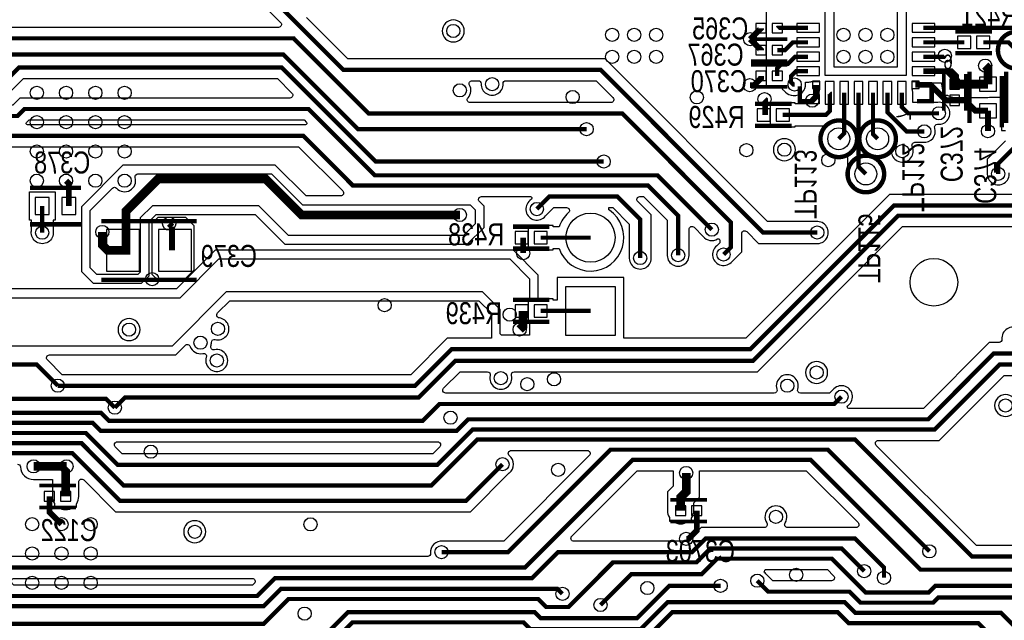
# Model space of a CAD drawing. Extents: x -394 to 5394, y -1015 to 6968.
# Tile 52 of 63: x 2120 to 3464, y 5228 to 6047. Entities that reach past the tile are written whole.
import ezdxf

# ---------------------------------------------------------------- set-up
doc = ezdxf.new("R2010")
doc.units = 0
for name, color, linetype in [('ET_BOTTOM', 1, 'CONTINUOUS'), ('PG_SILKSCREEN_BOTTOM', 2, 'CONTINUOUS'), ('PIN_BOTTOM', 1, 'CONTINUOUS'), ('RD_SILKSCREEN_BOTTOM', 254, 'CONTINUOUS'), ('VC_BOTTOM', 1, 'CONTINUOUS')]:
    doc.layers.add(name, color=color, linetype=linetype)

msp = doc.modelspace()

# ---------------------------------------------------------------- linework, layer by layer
at = {"layer": 'ET_BOTTOM'}
for points, const_width in [([(1176.52, 6453), (1341.0631, 6453), (1402, 6392.0631), (1402, 6205), (1465, 6142), (2399, 6142), (2562, 5979), (2913, 5979), (3135, 5757), (3209, 5757)], 5.8), ([(3132.2407, 6035.7648), (3132.2407, 6035.7576), (3117.2479, 6020.7648)], 8), ([(3196.3743, 6036.2248), (3154.7479, 6036.2248), (3154.2879, 6035.7648)], 5.8), ([(3353.8543, 6036.2248), (3533.1343, 6036.2248)], 5.8), ([(3081, 5727), (3090.8288, 5736.8288), (3090.8288, 5771.1713), (2942.7001, 5919.3), (2596.7, 5919.3), (2494, 6022), (2038, 6022), (1993, 5977), (1956, 5977)], 5.8), ([(3132.2407, 6005.7648), (3132.2407, 6005.772), (3117.2479, 6020.7648)], 8), ([(3196.3743, 6016.5448), (3175.5447, 6016.5448), (3164.7647, 6005.7648), (3154.2879, 6005.7648)], 5.8), ([(3409.4822, 6016.5448), (3353.8543, 6016.5448)], 5.8), ([(3435.4664, 6016.5448), (3469.8343, 6016.5448), (3480.5943, 6005.7848)], 5.8), ([(2894, 5898), (2582, 5898), (2480, 6000), (2105, 6000), (2078, 5973)], 5.8), ([(3154.2879, 5970.7648), (3154.2879, 5981.2), (3160.0879, 5987), (3169, 5987), (3178.8548, 5996.8548), (3196.3743, 5996.8548)], 5.8), ([(3353.8543, 5996.8548), (3381.8548, 5996.8548), (3383, 5998)], 5.8), ([(2917.3143, 5853.7948), (2606.2052, 5853.7948), (2478, 5982), (2119, 5982), (2074, 5937)], 5.8), ([(3438.2743, 5984.6848), (3441.9343, 5981.0248), (3441.9343, 5959.4048)], 12), ([(3117, 5958), (3122.8395, 5958), (3132.2407, 5967.4012), (3132.2407, 5970.7648)], 8), ([(3178, 5959), (3176, 5959), (3173, 5962), (3173, 5970.3748), (3179.8, 5977.1748), (3196.3743, 5977.1748)], 5.8), ([(3207.2043, 5958.4748), (3207.2043, 5942.2043), (3202, 5937)], 8), ([(3396.6143, 5937.3612), (3384.517, 5937.3612), (3363.4034, 5958.4748), (3343.0243, 5958.4748)], 8), ([(3441.9343, 5959.4048), (3396.6143, 5959.4048), (3396.6143, 5959.4084)], 12), ([(3065, 5761), (2991, 5835), (2605, 5835), (2514.4352, 5925.5648), (2126.5648, 5925.5648), (2117, 5916), (2069, 5916), (2034.1, 5950.9), (1871.9, 5950.9), (1800.5548, 5879.5548), (1118.9752, 5879.5548), (1103.53, 5895)], 5.8), ([(3137.7843, 5917.4848), (3137.7843, 5938.2157), (3137, 5939)], 8), ([(3161.7964, 5917.4848), (3220.9243, 5917.4848), (3226.2343, 5922.7948), (3226.2343, 5947.3148), (3225.9043, 5947.6448)], 5.8), ([(3238.2743, 5884.8948), (3245.5843, 5892.2048), (3245.5843, 5947.6448)], 5.8), ([(3275.2743, 5836.8948), (3265.2743, 5846.8948), (3265.2743, 5947.6448)], 5.8), ([(3291.2743, 5884.8948), (3284.9543, 5891.2148), (3284.9543, 5947.6448)], 5.8), ([(3355, 5895), (3330.8891, 5895), (3304.6443, 5921.2448), (3304.6443, 5947.6448)], 5.8), ([(3375, 5919.6573), (3333.1518, 5919.6573), (3324.3243, 5928.4848), (3324.3243, 5947.6448)], 5.8), ([(3396.6143, 5937.3612), (3410.6388, 5937.3612), (3424.8156, 5923.1844), (3441.9343, 5923.1844)], 8), ([(3441.9343, 5895.3748), (3441.9343, 5923.1844)], 8), ([(3480.9848, 5915.0653), (3480.9848, 5875.8848), (3456, 5850.9), (3456, 5837)], 5.8), ([(3019, 5726), (3019, 5780), (2978, 5821), (2575, 5821), (2507, 5889), (2080, 5889), (1984, 5793), (1984, 5758)], 5.8), ([(2721, 5781), (2505, 5781), (2456, 5830), (2309, 5830), (2265.0243, 5786.0243), (2265.0243, 5732.5848), (2261.0913, 5732.5848)], 12), ([(2183.2843, 5827.6648), (2187.0147, 5823.9344), (2187.0147, 5793.1448)], 8), ([(2967.2, 5722.2), (2967.2, 5774.8), (2936, 5806), (2843, 5806), (2826, 5789)], 5.8), ([(2150.7943, 5793.1448), (2150.7943, 5756.7548)], 5.8), ([(2172, 5548), (2660, 5548), (2710, 5598), (3117.7676, 5598), (3313.7676, 5794), (3906, 5794)], 5.8), ([(2250, 5518), (2264, 5532), (2665, 5532), (2715, 5582), (3121.2838, 5582), (3319.2838, 5780), (3873, 5780), (3891, 5762), (4019, 5762)], 5.8), ([(2328.0243, 5764.9757), (2324, 5769)], 8), ([(2328.0243, 5732.5848), (2328.0243, 5764.9757)], 8), ([(2261.0913, 5732.5848), (2240.3243, 5732.5848), (2232.8143, 5740.0948), (2232.8143, 5757.7448)], 12), ([(2807.3, 5750), (2807.3, 5728.86)], 8), ([(2831.3121, 5750), (2899.34, 5750)], 5.8), ([(2807.3, 5650), (2807.3, 5629.36), (2802.59, 5624.65)], 12), ([(2831.3121, 5650), (2899.34, 5650)], 5.8), ([(3792, 5503), (3792, 5522.3145), (3722.3145, 5592), (3450, 5592), (3360.1, 5502.1), (2732.1, 5502.1), (2716.3, 5486.3), (2230.7, 5486.3), (2219.7, 5497.3), (1955.3, 5497.3), (1937.1, 5479.1), (1361.1, 5479.1), (1302.2, 5538)], 5.8), ([(1462, 5577), (2143, 5577), (2172, 5548)], 5.8), ([(3766, 5523), (3712, 5577), (3458, 5577), (3369.3, 5488.3), (2738.3, 5488.3), (2690.1, 5440.1), (2253.9, 5440.1), (2210.5, 5483.5), (1978.5, 5483.5), (1945, 5450), (1912, 5450)], 5.8), ([(1487, 5537), (1506, 5556), (1627, 5556), (1653, 5530), (2238, 5530), (2250, 5518)], 5.8), ([(3691.9427, 5282.0572), (3638.9428, 5282.0572), (3606, 5315), (3420, 5315), (3260.5, 5474.5), (2744.5, 5474.5), (2681.8948, 5411.8948), (2262.1052, 5411.8948), (2204.3, 5469.7), (2025.7, 5469.7), (1988.1, 5432.1), (818.9, 5432.1), (718, 5533)], 5.8), ([(1901, 5497), (1915.1, 5511.1), (2230.9, 5511.1), (2241.9, 5500.1), (2670.1, 5500.1), (2693, 5523), (3232, 5523), (3242, 5533)], 5.8), ([(2779.15, 5440.85), (2729.3001, 5391), (2257, 5391), (2192.1, 5455.9), (2036.8999, 5455.9), (1953.9999, 5373), (622, 5373)], 5.8), ([(2696, 5321), (2787, 5321), (2926.7, 5460.7), (3223.3, 5460.7), (3362, 5322)], 5.8), ([(2055, 5299), (2056, 5300), (2809.9999, 5300), (2956.8999, 5446.9), (3200.1, 5446.9), (3350, 5297), (3595, 5297), (3660, 5232), (4097.1712, 5232)], 5.8), ([(2184, 5438), (2139, 5438)], 12), ([(2182.673, 5396.9974), (2182.673, 5436.673), (2184, 5438)], 12), ([(3030.02, 5429), (3030.02, 5403.4254), (3022.3646, 5395.77), (3022.3646, 5377.52)], 12), ([(2160.6258, 5396.9974), (2160.6258, 5375.3742), (2177, 5359)], 8), ([(3044.4118, 5377.52), (3044.4118, 5350.4118), (3033, 5339), (3030.02, 5339)], 8), ([(2861, 5264), (2854, 5271), (2477, 5271), (2453.3, 5247.3), (2099.7, 5247.3), (2086, 5261), (2027, 5261), (1996, 5292), (843, 5292), (801, 5334)], 5.8), ([(3300, 5286), (3300, 5299.9), (3260.3, 5339.6), (3056.6, 5339.6), (3038, 5321), (2855, 5321), (2819.3, 5285.3), (2468.2999, 5285.3), (2444.0999, 5261.1), (2105.9, 5261.1), (2091, 5276), (2032, 5276), (1995.8288, 5312.1712), (875.8288, 5312.1712), (866, 5322)], 5.8), ([(3273, 5295), (3242.2, 5325.8), (3062.8, 5325.8), (3044, 5307), (2930.0001, 5307), (2869.1001, 5246.1), (2838.9001, 5246.1), (2828.0001, 5257), (2487, 5257), (2453, 5223), (1985, 5223), (1967, 5205)], 5.8), ([(4587, 5225), (4421, 5225), (4396, 5200), (3651, 5200), (3576, 5275), (3370, 5275), (3361, 5266), (3275, 5266), (3229, 5312), (3072, 5312), (3051, 5291), (2955.1, 5291), (2913, 5248.9)], 5.8), ([(3500, 5250), (3491, 5259), (3374, 5259), (3367, 5252), (3268, 5252), (3253, 5267), (3142, 5267), (3127, 5282)], 5.8), ([(3077, 5275), (3007, 5275), (2963, 5231), (2830.9999, 5231), (2822.9999, 5239), (2568, 5239), (2419, 5090), (2296, 5090), (2253.1, 5047.1), (2081.8999, 5047.1), (1904.9999, 5224), (1478, 5224), (1451, 5251), (1086, 5251), (1069.1, 5267.9), (853.9, 5267.9), (803, 5217)], 5.8), ([(3630, 5194.8), (3609.8, 5215), (3483, 5215), (3460, 5238), (3261, 5238), (3246.2, 5252.8), (3004.8, 5252.8), (2968, 5216), (2817, 5216), (2807.8, 5225.2), (2574.2, 5225.2), (2425, 5076), (2301.6847, 5076), (2258.9847, 5033.3), (1988.15, 5033.3), (1949.45, 5072)], 5.8), ([(2793, 5202), (2974, 5202), (3011, 5239), (3237, 5239), (3252, 5224), (3429, 5224), (3458, 5195), (3509, 5195)], 5.8)]:
    msp.add_lwpolyline(points, dxfattribs=dict(at, const_width=const_width))
for points, format in [([(1458.8281, 6127.0998), (2392.8281, 6127.0998), (2476.1993, 6043.7286, -0.668175), (2473.3709, 6036.9002), (2031.8281, 6036.9002)], "xyb"), ([(3139.2877, 6110.265), (3139.2877, 5991.2646), (3139.7884, 5991.2646), (3140.8112, 5988.7954), (3139.3877, 5987.3719), (3139.3877, 5985.265), (3139.2877, 5985.265), (3139.2877, 5956.2646), (3150.8516, 5956.2646), (3151.0653, 5956.2173, 0.109435), (3157.5105, 5956.2173), (3157.7242, 5956.2646), (3159.1939, 5956.2646), (3159.7522, 5955.18, 0.07765), (3162.464, 5951.464), (3165.464, 5948.464, 0.198912), (3176, 5944.0998), (3176.2674, 5944.0998), (3176.3754, 5944.088, 0.469061), (3192.958, 5960.1247), (3192.9524, 5960.1995), (3192.9524, 5962.2746), (3196.3743, 5962.2746, 0.08214), (3201.1719, 5963.0681), (3201.4851, 5963.1746), (3211.9041, 5963.1746), (3211.9041, 5952.7556), (3211.7976, 5952.4424, 0.132202), (3211.295, 5944.7147), (3211.3341, 5944.52), (3211.3341, 5932.385), (3178.7966, 5932.385), (3178.7966, 5933.985), (3144.7962, 5933.985), (3144.7962, 5900.9846), (3178.7966, 5900.9846), (3178.7966, 5902.5846), (3215.002, 5902.5846, -0.580064), (3218.4497, 5896.5565, 0.686786), (3245.1741, 5862.9539, -0.506546), (3250.3741, 5859.1382), (3250.3741, 5840.7229), (3252.3333, 5838.7637), (3252.2954, 5837.8852, 2.060469), (3281.6225, 5859.0016), (3280.1745, 5859.4174), (3280.1745, 5863.6095), (3282.5514, 5863.6095), (3282.9025, 5863.4723, 0.250635), (3304.4458, 5866.0396, -0.514644), (3310.5814, 5863.8635, 1.083929), (3338.5689, 5874.3946, -0.54994), (3342.1872, 5880.0998), (3353.2674, 5880.0998), (3353.3754, 5880.088, 0.542141), (3369.295, 5899.5451, -0.507538), (3373.107, 5904.7571), (3373.2674, 5904.7571), (3373.3754, 5904.7453, 1.114863), (3373.3754, 5934.5693), (3373.2674, 5934.5575), (3339.3237, 5934.5575), (3339.2245, 5934.6567), (3339.2245, 5947.6448, 0.08214), (3338.431, 5952.4424), (3338.3245, 5952.7556), (3338.3245, 5963.1746), (3346.0931, 5963.1746), (3346.5243, 5962.9524, 0.119534), (3353.8543, 5961.1746), (3378.5925, 5961.1746), (3378.6153, 5959.1976, 0.148344), (3381.7641, 5949.2323), (3382.1141, 5948.7214), (3382.1141, 5944.4082), (3386.6426, 5944.4082), (3387.1269, 5944.1078, 0.139685), (3396.6143, 5941.4046), (3441.9343, 5941.4046, 0.056077), (3445.934, 5941.8546), (3446.1534, 5941.9046), (3460.4846, 5941.9046), (3460.4846, 5896.0651), (3466.0846, 5896.0651)], "xyb"), ([(2086.1719, 5874.0998), (2500.8281, 5874.0998), (2561.0993, 5813.8286, -0.668175), (2558.2709, 5807.0002), (2510.9706, 5807.0002), (2468.9706, 5849.0002), (2261.0294, 5849.0002), (2204.2041, 5792.1749), (2204.2041, 5703.8642), (2220.2737, 5687.7946), (2286.4249, 5687.7946), (2296.6545, 5698.0242), (2296.6545, 5772.0294), (2306.1281, 5781.503), (2441.5262, 5781.503), (2482.0294, 5740.9998), (2730.9706, 5740.9998), (2754.0002, 5764.0294), (2754.0002, 5792.9706), (2747.6995, 5799.2714, -0.668177), (2750.5279, 5806.0998), (2817.1993, 5806.0998, -0.668179), (2818.6135, 5802.6856), (2816.6867, 5800.7587, 1.122761), (2837.7587, 5779.6867), (2849.1719, 5791.0998), (2866.57, 5791.0998, -0.690787), (2869.2181, 5784.1019, 0.129125), (2856.3487, 5764.9002), (2848.3123, 5764.9002), (2848.3123, 5766.5002), (2814.3119, 5766.5002), (2814.3119, 5733.4998), (2848.3123, 5733.4998), (2848.3123, 5735.0998), (2856.3487, 5735.0998, 1.379997), (2925.1761, 5787.4535), (2924.3117, 5788.0497), (2924.3117, 5791.0998), (2929.8281, 5791.0998), (2952.2998, 5768.6281), (2952.2998, 5723.9326), (2952.288, 5723.8246, 1.114863), (2982.112, 5723.8246), (2982.1002, 5723.9326), (2982.1002, 5780.9719), (2963.8007, 5799.2714, -0.668175), (2966.6291, 5806.0998), (2971.8281, 5806.0998), (3004.0998, 5773.8281), (3004.0998, 5727.7326), (3004.088, 5727.6246, 1.114863), (3033.912, 5727.6246), (3033.9002, 5727.7326), (3033.9002, 5761.3709, -0.668175), (3040.7286, 5764.1993), (3053.2413, 5751.6867, 0.380372), (3072.8782, 5748.2352, -0.587168), (3075.9286, 5746.5333), (3075.9286, 5743.0007), (3071.6867, 5738.7587, 1.118809), (3092.6931, 5717.6044), (3092.7612, 5717.6891), (3105.729, 5730.6569), (3105.729, 5755.5421, -0.668175), (3112.5574, 5758.3705), (3128.8281, 5742.0998), (3207.2674, 5742.0998), (3207.3754, 5742.088, 1.114863), (3207.3754, 5771.912), (3207.2674, 5771.9002), (3141.1719, 5771.9002), (2919.1719, 5993.9002), (2568.1719, 5993.9002), (2511.6717, 6050.4004, -0.558129)], "xyb"), ([(3353.8543, 5977.1748, 8, 8, 0), (3389.1043, 5977.1748, 12, 12, 0), (3396.6143, 5969.6648, 12, 12, 0), (3396.6143, 5959.4084, 12, 12, 0)], "xyseb"), ([(3466.0846, 5882.0567), (3441.0998, 5857.0719), (3441.0998, 5838.7326), (3441.088, 5838.6246, 1.114863), (3470.912, 5838.6246)], "xyb"), ([(3490.9083, 5611.3423, 1.117356), (3461.0917, 5611.3423, -0.447037), (3457.1162, 5606.9002), (3443.8281, 5606.9002), (3353.9281, 5517.0002), (3251.9007, 5517.0002, -0.668179), (3250.4865, 5520.4144), (3251.3109, 5521.2388), (3251.3956, 5521.3069, 1.118809), (3230.2413, 5542.3133), (3225.8281, 5537.9002), (3185.9944, 5537.9002, -0.513522), (3182.2062, 5543.1844, 1.39487), (3153.7938, 5543.1844, -0.513522), (3150.0056, 5537.9002), (2701.6291, 5537.9002, -0.668175), (2698.8007, 5544.7286), (2721.1719, 5567.0998), (2758.5371, 5567.0998, -0.492507), (2762.403, 5562.0725, 1.300452), (2791.397, 5562.0725, -0.492507), (2795.2629, 5567.0998), (3127.4557, 5567.0998), (3325.4557, 5765.0998), (3866.8281, 5765.0998)], "xyb"), ([(3612.1719, 5329.9002), (3426.1719, 5329.9002), (3289.5007, 5466.5714, -0.668175), (3292.3291, 5473.3998), (3375.4719, 5473.3998), (3464.1719, 5562.0998), (3705.8281, 5562.0998)], "xyb"), ([(2117.0226, 5440.9998, -0.400948), (2121.0184, 5437.1817, 0.400956), (2139, 5419.9998), (2164.6728, 5419.9998), (2164.6728, 5396.9974, 0.139599), (2167.3728, 5387.5152), (2167.6728, 5387.0312), (2167.6728, 5382.4972), (2171.9896, 5382.4972), (2172.5005, 5382.1472, 0.309661), (2192.8455, 5382.1472), (2193.3564, 5382.4972), (2197.6732, 5382.4972), (2197.6732, 5387.0312), (2197.9732, 5387.5152, 0.139599), (2200.6732, 5396.9974), (2200.6732, 5416.5979, -0.668175), (2207.5016, 5419.4263), (2250.8281, 5376.0998), (2735.472, 5376.0998), (2788.4609, 5429.0889), (2788.5456, 5429.1569, 0.477727), (2788.6056, 5452.4946, -0.706227), (2791.1271, 5459.5998), (2894.8709, 5459.5998, -0.668175), (2897.6993, 5452.7714), (2780.8281, 5335.9002), (2697.7326, 5335.9002), (2697.6246, 5335.912, 0.479992), (2681.0917, 5319.3423, -0.447037), (2677.1162, 5314.9002), (2060.1719, 5314.9002)], "xyb")]:
    msp.add_lwpolyline(points, format=format, dxfattribs=at)
for points in [[(3219.8745, 5971.145), (3219.8745, 6081.6246), (3330.3541, 6081.6246), (3330.3541, 5971.145)], [(2300.9246, 5770), (2308.9246, 5778), (2346.3591, 5778), (2357.6743, 5766.6848), (2357.6743, 5705.5148), (2343.6943, 5691.5348), (2309.3143, 5691.5348), (2300.9246, 5699.9246)]]:
    msp.add_lwpolyline(points, close=True, dxfattribs=at)
for points in [[(2727.0002, 6032, 1), (2696.9998, 6032, 1)], [(2095.8007, 5937.7286), (2125.1719, 5967.0998), (2471.8281, 5967.0998), (2491.6345, 5947.2934, -0.668175), (2488.8061, 5940.465), (2120.3929, 5940.465), (2110.8281, 5930.9002), (2098.6291, 5930.9002, -0.668175)], [(2732.0857, 5940.8949, 0.31994), (2734.168, 5958.1841, -0.569325), (2737.6794, 5964.0998), (2746.0125, 5964.0998, -0.42497), (2750.0098, 5959.9535, 1.037274), (2779.9902, 5959.9535, -0.42497), (2783.9875, 5964.0998), (2906.8281, 5964.0998), (2929.8993, 5941.0286, -0.668175), (2927.0709, 5934.2002), (2735.0418, 5934.2002, -0.651589)], [(2510.1993, 5903.9002), (2130.8007, 5903.9002, -0.668179), (2129.3865, 5907.3144), (2132.7367, 5910.6646), (2508.2633, 5910.6646), (2511.6135, 5907.3144, -0.668179)], [(3179.0002, 5870, 1), (3148.9998, 5870, 1)], [(2252.3044, 5817.4449, 0.790891), (2277.681, 5831.8768, -0.500256), (2281.52, 5837), (2464, 5837), (2506, 5795), (2735, 5795), (2742, 5788), (2742, 5769), (2726, 5753), (2487, 5753), (2446.4968, 5793.5032), (2301.1575, 5793.5032), (2284.6543, 5777), (2284.6543, 5702.9948), (2281.4543, 5699.7948), (2225.2443, 5699.7948), (2216.2043, 5708.8348), (2216.2043, 5787.2043), (2246.548, 5817.548, -0.42475)], [(2165.6945, 5773.6446), (2165.6945, 5758.4874), (2165.7063, 5758.3794, -1.114863), (2135.8823, 5758.3794), (2135.8941, 5758.4874), (2135.8941, 5773.6446), (2133.2941, 5773.6446), (2133.2941, 5812.645), (2168.2945, 5812.645), (2168.2945, 5773.6446)], [(2178.1719, 5562.9002), (2157.9007, 5583.1714, -0.668175), (2160.7291, 5589.9998), (2332.9706, 5589.9998), (2346.054, 5603.0832, -0.549501), (2352.6449, 5601.6126, 0.378342), (2370.0622, 5592.0739, -0.579369), (2374.7569, 5586.9624, 3.754837), (2385.7464, 5597.0557, -0.579369), (2381.0517, 5602.1672, 0.084178), (2381.7484, 5607.1338, -0.503087), (2386.7946, 5611.1085, 1.073333), (2392.5743, 5640.4705, -0.624359), (2390.2392, 5647.2684), (2406.9706, 5663.9998), (2747.0294, 5663.9998), (2763.9998, 5647.0294), (2763.9998, 5612.9002), (2703.8281, 5612.9002), (2653.8281, 5562.9002)], [(2284.2845, 5624.4948, 1), (2254.2841, 5624.4948, 1)], [(3223.0002, 5566, 1), (3192.9998, 5566, 1)], [(3481.0002, 5521, 1), (3450.9998, 5521, 1)], [(2260.0719, 5455.0002), (2250.5007, 5464.5714, -0.668175), (2253.3291, 5471.3998), (2690.6709, 5471.3998, -0.668175), (2693.4993, 5464.5714), (2683.9281, 5455.0002)], [(2876.629, 5335.9002, -0.668175), (2873.8006, 5342.7286), (2963.0718, 5431.9998), (3012.0448, 5431.9998), (3012.0448, 5429.9498), (3012.0423, 5429.8998, 0.012503), (3012.0198, 5429), (3012.0198, 5410.8813), (3004.3644, 5403.2259), (3004.3644, 5377.52, 0.139599), (3007.0644, 5368.0378), (3007.3644, 5367.5538), (3007.3644, 5363.0198), (3011.6812, 5363.0198), (3012.1921, 5362.6698, 0.309661), (3032.5371, 5362.6698), (3033.048, 5363.0198), (3037.3648, 5363.0198), (3037.3648, 5367.5538), (3037.6648, 5368.0378, 0.139599), (3040.3648, 5377.52), (3040.3648, 5388.3141), (3048.0202, 5395.9695), (3048.0202, 5429, 0.012503), (3047.9977, 5429.8998), (3047.9952, 5429.9498), (3047.9952, 5431.9998), (3193.9281, 5431.9998), (3264.5993, 5361.3286, -0.668175), (3261.7709, 5354.5002), (3168.3197, 5354.5002, -0.59818), (3164.9859, 5360.7107, 1.862904), (3139.9825, 5360.7107, -0.59818), (3136.6487, 5354.5002), (3050.4281, 5354.5002), (3031.8281, 5335.9002)], [(2374.0002, 5348.7523, 1), (2343.9998, 5348.7523, 1)], [(3148.1719, 5281.9002), (3138.7587, 5291.3133, 0.052515), (3136.5605, 5293.5587), (3137.8352, 5297.0998), (3222.8281, 5297.0998), (3231.1993, 5288.7286, -0.668175), (3228.3709, 5281.9002)], [(2112.0719, 5276.0002), (2109.8007, 5278.2714, -0.668175), (2112.6291, 5285.0998), (2437.3708, 5285.0998, -0.668175), (2440.1992, 5278.2714), (2437.928, 5276.0002)]]:
    msp.add_lwpolyline(points, format="xyb", close=True, dxfattribs=at)
for points in [[(3849.3131, 5808.9002), (3307.5957, 5808.9002), (3111.5957, 5612.9002), (2944.8402, 5612.9002), (2944.8402, 5695.5002), (2853.8398, 5695.5002), (2853.8398, 5664.9002), (2848.3123, 5664.9002), (2848.3123, 5666.5002), (2828.0002, 5666.5002), (2828.0002, 5698.9706), (2793.9706, 5733.0002), (2387.0294, 5733.0002), (2334.0294, 5680.0002), (2039.3758, 5680.0002)], [(2036.21, 5668), (2339, 5668), (2392, 5721), (2789, 5721), (2816, 5694), (2816, 5666.5002), (2814.3119, 5666.5002), (2814.3119, 5633.4998), (2816, 5633.4998), (2816, 5617), (2778, 5617), (2776, 5619), (2776, 5652), (2752, 5676), (2402, 5676), (2328, 5602), (1978, 5602)]]:
    msp.add_lwpolyline(points, dxfattribs=at)
at = {"layer": 'PG_SILKSCREEN_BOTTOM'}
for points, const_width in [([(3168.2643, 6020.7648), (3118.2643, 6020.7648)], 5), ([(3168.2643, 6020.7648), (3118.2643, 6020.7648)], 5), ([(3397.4743, 6031.5448), (3447.4743, 6031.5448)], 6), ([(3397.4743, 6001.5448), (3447.4743, 6001.5448)], 6), ([(3168.2643, 5990.7648), (3118.2643, 5990.7648)], 5), ([(3168.2643, 5985.7648), (3118.2643, 5985.7648)], 5), ([(3381.6143, 5973.3848), (3381.6143, 5923.3848)], 5), ([(3411.6143, 5973.3848), (3411.6143, 5923.3848)], 5), ([(3416.9343, 5976.2946), (3416.9343, 5906.2946)], 6), ([(3460.9848, 5900.3566), (3460.9848, 5970.3566)], 6), ([(3466.9343, 5976.2946), (3466.9343, 5906.2946)], 6), ([(3168.2643, 5955.7648), (3118.2643, 5955.7648)], 5), ([(3205.1143, 5936.3848), (3185.1143, 5936.3848), (3185.1143, 5956.3848)], 6), ([(3365.1143, 5956.3848), (3365.1143, 5936.3848), (3345.1143, 5936.3848)], 6), ([(3173.8043, 5932.4848), (3123.8043, 5932.4848)], 6), ([(3173.8043, 5902.4848), (3123.8043, 5902.4848)], 6), ([(2133.9045, 5818.1448), (2203.9045, 5818.1448)], 6), ([(2133.9045, 5768.1448), (2203.9045, 5768.1448)], 6), ([(2231.5243, 5772.5848), (2361.5243, 5772.5848)], 6), ([(2793.32, 5765), (2843.32, 5765)], 6), ([(2793.32, 5735), (2843.32, 5735)], 6), ([(2231.5243, 5692.5848), (2361.5243, 5692.5848)], 6), ([(2843.32, 5665), (2793.32, 5665)], 6), ([(2843.32, 5635), (2793.32, 5635)], 6), ([(2146.6494, 5411.9974), (2196.6494, 5411.9974)], 5), ([(3008.3882, 5392.52), (3058.3882, 5392.52)], 5), ([(2146.6494, 5381.9974), (2196.6494, 5381.9974)], 5), ([(3008.3882, 5362.52), (3058.3882, 5362.52)], 5)]:
    msp.add_lwpolyline(points, dxfattribs=dict(at, const_width=const_width))
at = {"layer": 'PG_SILKSCREEN_BOTTOM', "const_width": 6}
for points in [[(3505.5943, 6005.7848, 1), (3455.5943, 6005.7848, 1), (3505.5943, 6005.7848)], [(3263.2743, 5884.8948, 1), (3213.2743, 5884.8948, 1), (3263.2743, 5884.8948)], [(3316.2743, 5884.8948, 1), (3266.2743, 5884.8948, 1), (3316.2743, 5884.8948)], [(3300.2743, 5836.8948, 1), (3250.2743, 5836.8948, 1), (3300.2743, 5836.8948)]]:
    msp.add_lwpolyline(points, format="xyb", dxfattribs=at)
at = {"layer": 'PIN_BOTTOM'}
for points in [[(3318.6143, 5982.8848), (3318.6143, 6069.8848), (3231.6143, 6069.8848), (3231.6143, 5982.8848)], [(3139.2407, 6029.2648), (3139.2407, 6042.2648), (3125.2407, 6042.2648), (3125.2407, 6029.2648)], [(3161.2879, 6029.2648), (3161.2879, 6042.2648), (3147.2879, 6042.2648), (3147.2879, 6029.2648)], [(3211.8743, 6030.2248), (3211.8743, 6042.2248), (3180.8743, 6042.2248), (3180.8743, 6030.2248)], [(3369.3543, 6030.2248), (3369.3543, 6042.2248), (3338.3543, 6042.2248), (3338.3543, 6030.2248)], [(3211.8743, 6010.5448), (3211.8743, 6022.5448), (3180.8743, 6022.5448), (3180.8743, 6010.5448)], [(3369.3543, 6010.5448), (3369.3543, 6022.5448), (3338.3543, 6022.5448), (3338.3543, 6010.5448)], [(3400.4822, 6025.0448), (3400.4822, 6008.0448), (3418.4822, 6008.0448), (3418.4822, 6025.0448)], [(3426.4664, 6025.0448), (3426.4664, 6008.0448), (3444.4664, 6008.0448), (3444.4664, 6025.0448)], [(3139.2407, 5999.2648), (3139.2407, 6012.2648), (3125.2407, 6012.2648), (3125.2407, 5999.2648)], [(3161.2879, 5999.2648), (3161.2879, 6012.2648), (3147.2879, 6012.2648), (3147.2879, 5999.2648)], [(3211.8743, 5990.8548), (3211.8743, 6002.8548), (3180.8743, 6002.8548), (3180.8743, 5990.8548)], [(3369.3543, 5990.8548), (3369.3543, 6002.8548), (3338.3543, 6002.8548), (3338.3543, 5990.8548)], [(3211.8743, 5971.1748), (3211.8743, 5983.1748), (3180.8743, 5983.1748), (3180.8743, 5971.1748)], [(3369.3543, 5971.1748), (3369.3543, 5983.1748), (3338.3543, 5983.1748), (3338.3543, 5971.1748)], [(3139.2407, 5964.2648), (3139.2407, 5977.2648), (3125.2407, 5977.2648), (3125.2407, 5964.2648)], [(3161.2879, 5964.2648), (3161.2879, 5977.2648), (3147.2879, 5977.2648), (3147.2879, 5964.2648)], [(3453.4343, 5968.9048), (3430.4343, 5968.9048), (3430.4343, 5949.9048), (3453.4343, 5949.9048)], [(3212.2043, 5953.4748), (3212.2043, 5963.4748), (3202.2043, 5963.4748), (3202.2043, 5953.4748)], [(3219.9043, 5932.1448), (3231.9043, 5932.1448), (3231.9043, 5963.1448), (3219.9043, 5963.1448)], [(3239.5843, 5932.1448), (3251.5843, 5932.1448), (3251.5843, 5963.1448), (3239.5843, 5963.1448)], [(3259.2743, 5932.1448), (3271.2743, 5932.1448), (3271.2743, 5963.1448), (3259.2743, 5963.1448)], [(3278.9543, 5932.1448), (3290.9543, 5932.1448), (3290.9543, 5963.1448), (3278.9543, 5963.1448)], [(3298.6443, 5932.1448), (3310.6443, 5932.1448), (3310.6443, 5963.1448), (3298.6443, 5963.1448)], [(3318.3243, 5932.1448), (3330.3243, 5932.1448), (3330.3243, 5963.1448), (3318.3243, 5963.1448)], [(3348.0243, 5953.4748), (3348.0243, 5963.4748), (3338.0243, 5963.4748), (3338.0243, 5953.4748)], [(3403.1143, 5966.4084), (3390.1143, 5966.4084), (3390.1143, 5952.4084), (3403.1143, 5952.4084)], [(3403.1143, 5944.3612), (3390.1143, 5944.3612), (3390.1143, 5930.3612), (3403.1143, 5930.3612)], [(3453.4343, 5932.6844), (3430.4343, 5932.6844), (3430.4343, 5913.6844), (3453.4343, 5913.6844)], [(3144.8122, 5908.9848), (3144.8122, 5925.9848), (3126.8122, 5925.9848), (3126.8122, 5908.9848)], [(3170.7964, 5908.9848), (3170.7964, 5925.9848), (3152.7964, 5925.9848), (3152.7964, 5908.9848)], [(2141.2943, 5804.6448), (2141.2943, 5781.6448), (2160.2943, 5781.6448), (2160.2943, 5804.6448)], [(2177.5147, 5804.6448), (2177.5147, 5781.6448), (2196.5147, 5781.6448), (2196.5147, 5804.6448)], [(2238.5913, 5761.0848), (2238.5913, 5704.0848), (2283.5913, 5704.0848), (2283.5913, 5761.0848)], [(2309.4573, 5761.0848), (2309.4573, 5704.0848), (2354.4573, 5704.0848), (2354.4573, 5761.0848)], [(2796.3279, 5758.5), (2796.3279, 5741.5), (2814.3279, 5741.5), (2814.3279, 5758.5)], [(2822.3121, 5758.5), (2822.3121, 5741.5), (2840.3121, 5741.5), (2840.3121, 5758.5)], [(2865.84, 5683.5), (2932.84, 5683.5), (2932.84, 5616.5), (2865.84, 5616.5)], [(2814.3279, 5641.5), (2814.3279, 5658.5), (2796.3279, 5658.5), (2796.3279, 5641.5)], [(2840.3121, 5641.5), (2840.3121, 5658.5), (2822.3121, 5658.5), (2822.3121, 5641.5)], [(2153.6258, 5403.4974), (2153.6258, 5390.4974), (2167.6258, 5390.4974), (2167.6258, 5403.4974)], [(2175.673, 5403.4974), (2175.673, 5390.4974), (2189.673, 5390.4974), (2189.673, 5403.4974)], [(3015.3646, 5384.02), (3015.3646, 5371.02), (3029.3646, 5371.02), (3029.3646, 5384.02)], [(3037.4118, 5384.02), (3037.4118, 5371.02), (3051.4118, 5371.02), (3051.4118, 5384.02)]]:
    msp.add_lwpolyline(points, close=True, dxfattribs=at)
for centre, radius in [((3238.2743, 5884.8948), 15), ((3291.2743, 5884.8948), 15), ((3275.2743, 5836.8948), 15), ((2899.34, 5750), 33.5), ((3368.11, 5689.13), 32.5)]:
    msp.add_circle(centre, radius, dxfattribs=at)
at = {"layer": 'VC_BOTTOM'}
for centre in [(2712, 6032), (2928.9343, 6026.7348), (2958.9343, 6026.7348), (2988.9343, 6026.7348), (3117.2479, 6020.7648), (3244.6743, 6026.7348), (3274.6743, 6026.7348), (3304.6743, 6026.7348), (2928.9343, 5996.7348), (2958.9343, 5996.7348), (2988.9343, 5996.7348), (3244.6743, 5996.7348), (3274.6743, 5996.7348), (3304.6743, 5996.7348), (3383, 5998), (3438.2743, 5984.6848), (2143.2843, 5947.6648), (2183.2843, 5947.6648), (2223.2843, 5947.6648), (2263.2843, 5947.6648), (2721, 5951), (2765, 5959.4048), (3117, 5958), (3178, 5959), (2874.8743, 5941.8848), (3044.3743, 5941.3848), (3137, 5939), (3202, 5937), (3375, 5919.6573), (2143.2843, 5907.6648), (2183.2843, 5907.6648), (2223.2843, 5907.6648), (2263.2843, 5907.6648), (2894, 5898), (3355, 5895), (3441.9343, 5895.3748), (2143.2843, 5867.6648), (2183.2843, 5867.6648), (2223.2843, 5867.6648), (2263.2843, 5867.6648), (3112.1743, 5869.4248), (3164, 5870), (3325, 5868), (2917.3143, 5853.7948), (3223.9743, 5855.6848), (2143.2843, 5827.6648), (2183.2843, 5827.6648), (2223.2843, 5827.6648), (2263.2843, 5827.6648), (3456, 5837), (2826, 5789), (2721, 5781), (2324, 5769), (3065, 5761), (2150.7943, 5756.7548), (2232.8143, 5757.7448), (3209, 5757), (2807.3, 5728.86), (2967.2, 5722.2), (3019, 5726), (3081, 5727), (2300.8643, 5693.4048), (2618.2543, 5657.7848), (2789, 5645), (2269.2843, 5624.4948), (2390.7243, 5625.5848), (2802.59, 5624.65), (2366.7543, 5606.7048), (2389.0543, 5582.4248), (2776.9, 5558.22), (2849.57, 5556.78), (3208, 5566), (2172, 5548), (2813, 5550), (3168, 5548), (3242, 5533), (2250, 5518), (3466, 5521), (2708.2943, 5504.3148), (2299.0152, 5458), (2139, 5438), (2184, 5438), (2779.15, 5440.85), (2855.24, 5433.15), (3030.02, 5429), (3152.4842, 5369), (2137, 5359), (2177, 5359), (2217, 5359), (2517.0743, 5358.8348), (2359, 5348.7523), (3030.02, 5339), (2137, 5319), (2177, 5319), (2217, 5319), (2696, 5321), (3362, 5322), (3180, 5290), (3273, 5295), (2137, 5279), (2177, 5279), (2217, 5279), (3077, 5275), (3127, 5282), (3300, 5286), (2861, 5264), (2977, 5272), (2913, 5248.9), (2509, 5237)]:
    msp.add_circle(centre, 9, dxfattribs=at)

# ---------------------------------------------------------------- texts
at = {"layer": 'PG_SILKSCREEN_BOTTOM', "text_generation_flag": 2, "width": 0.85}
msp.add_text('6', height=20, dxfattribs=at).set_placement((3393.9043, 5979.7848))
msp.add_text('7', height=20, rotation=270, dxfattribs=at).set_placement((3316.7643, 5909.9848))
at = {"layer": 'RD_SILKSCREEN_BOTTOM', "text_generation_flag": 2, "width": 0.8}
for s, p in [('R421', (3481.9643, 6038.5148)), ('C365', (3114.8043, 6020.4348)), ('C367', (3108.3643, 5984.7048)), ('C370', (3112.8443, 5948.5048)), ('R429', (3109.8243, 5899.6548)), ('C378', (2216.3645, 5837.5248)), ('R438', (2781.54, 5739.5)), ('C379', (2443.9043, 5710.0948)), ('R439', (2778.33, 5631.98)), ('C122', (2225.3506, 5336.0026)), ('C3703', (3096.6118, 5307.48))]:
    msp.add_text(s, height=30, dxfattribs=at).set_placement(p)
for s, p in [('C372', (3377.3857, 5825.6152)), ('TP112', (3324.9248, 5785.0857)), ('TP113', (3178.0148, 5775.7757)), ('C374', (3423.2443, 5796.0546)), ('TP115', (3265.0948, 5688.3357))]:
    msp.add_text(s, height=30, rotation=270, dxfattribs=at).set_placement(p)

doc.saveas('drawing.dxf')
